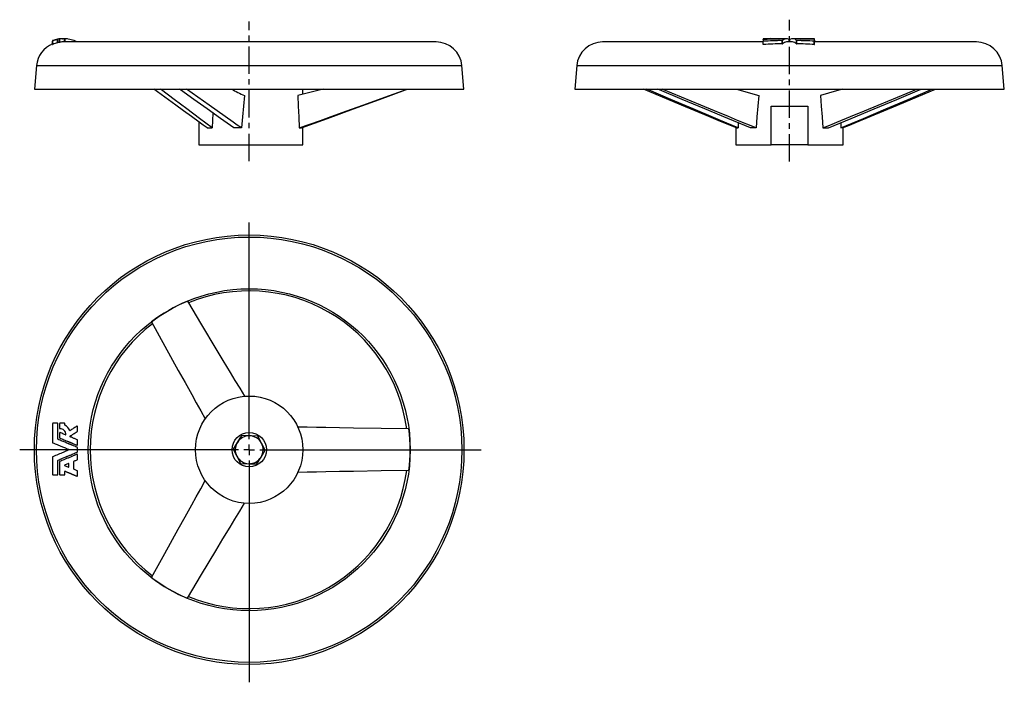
# Model space of a CAD drawing. Extents: x 62 to 521, y 45 to 353.
import ezdxf

# ---------------------------------------------------------------- set-up
doc = ezdxf.new("R2010")
doc.units = 0
doc.linetypes.add('CENTERX2', pattern=[20.32, 12.7, -2.54, 2.54, -2.54])
doc.layers.get('0').update_dxf_attribs({"linetype": 'CONTINUOUS'})
doc.layers.add('FORMAT', color=7, linetype='CONTINUOUS')

# ---------------------------------------------------------------- blocks, each defined once
blk = doc.blocks.new('SW_CENTERMARKSYMBOL_0')
at = {"layer": 'FORMAT', "color": 0}
for p, q in [((0, 5), (0, 105.77)), ((-5, 0), (-106.84, 0)), ((0, 0), (-2.5, 0)), ((0, 0), (0, 2.5)), ((0, 0), (0, -2.5)), ((0, 0), (2.5, 0)), ((5, 0), (107.94, 0)), ((0, -5), (0, -108.3))]:
    blk.add_line(p, q, dxfattribs=at)

msp = doc.modelspace()

# ---------------------------------------------------------------- linework, layer by layer
at = {"color": 7, "linetype": 'CONTINUOUS'}
for p, q in [((79.85, 342.76), (79.85, 344.26)), ((79.97, 342.79), (79.97, 344.29)), ((80.04, 342.94), (80.04, 344.44)), ((80.86, 342.97), (80.86, 344.47)), ((80.98, 342.99), (80.98, 344.49)), ((82.18, 344.64), (82.1, 344.64)), ((82.88, 344.64), (82.23, 344.64)), ((83.14, 344.64), (82.97, 344.64)), ((83.14, 343.14), (83.14, 344.63)), ((83.26, 343.14), (83.26, 344.63)), ((83.42, 343.14), (83.42, 344.61)), ((411.31, 344.64), (408.31, 344.64)), ((408.31, 344.24), (408.31, 344.48)), ((408.43, 344.46), (410.71, 344.5)), ((408.43, 344.27), (408.43, 344.46)), ((410.71, 344.34), (410.71, 344.5)), ((410.83, 344.52), (410.84, 344.54)), ((410.83, 344.34), (410.83, 344.52)), ((412.63, 344.55), (412.63, 344.38)), ((412.64, 344.55), (412.63, 344.55)), ((412.75, 344.53), (415.08, 344.56)), ((412.75, 344.38), (412.75, 344.53)), ((415.73, 344.64), (413.21, 344.64)), ((415.08, 344.42), (415.08, 344.56)), ((415.19, 344.42), (415.19, 344.56)), ((419.24, 344.64), (416.67, 344.64)), ((420.52, 343.14), (420.52, 344.23)), ((420.75, 343.14), (420.75, 344.23)), ((424.6, 344.64), (422.03, 344.64)), ((432.31, 344.64), (425.54, 344.64)), ((426.08, 344.42), (426.08, 344.56)), ((426.19, 344.42), (426.19, 344.56)), ((432.19, 344.29), (432.19, 344.47)), ((432.31, 344.26), (432.31, 344.49)), ((77.57, 341.94), (77.57, 343.44)), ((77.69, 341.99), (77.69, 343.49)), ((256.09, 343.14), (82.88, 343.14)), ((408.31, 343.14), (333.64, 343.14)), ((408.31, 341.95), (408.31, 343.45)), ((408.43, 341.9), (408.43, 343.4)), ((417.28, 342.24), (417.28, 343.74)), ((417.39, 342.27), (417.39, 343.77)), ((422.03, 343.14), (419.24, 343.14)), ((423.88, 342.27), (423.88, 343.77)), ((423.99, 342.24), (423.99, 343.74)), ((432.19, 341.94), (432.19, 343.44)), ((432.31, 341.99), (432.31, 343.49)), ((507.64, 343.14), (432.31, 343.14)), ((70.05, 332.1), (69.09, 321.14)), ((70.05, 332.1), (268.13, 332.1)), ((269.09, 321.14), (268.13, 332.1)), ((321.6, 332.1), (320.64, 321.14)), ((321.6, 332.1), (519.68, 332.1)), ((520.64, 321.14), (519.68, 332.1)), ((69.09, 321.14), (269.09, 321.14)), ((194.09, 318.72), (194.09, 321.14)), ((320.64, 321.14), (520.64, 321.14)), ((412.11, 313.14), (429.16, 313.14)), ((412.11, 295.14), (412.11, 313.14)), ((429.16, 313.14), (429.16, 295.14)), ((152.2, 309.99), (151.93, 303.14)), ((145.59, 305.89), (145.59, 295.14)), ((149.49, 303.14), (151.93, 303.14)), ((165.45, 303.14), (161.92, 303.14)), ((192.33, 303.14), (193.42, 303.14)), ((194.09, 295.14), (194.09, 303.38)), ((395.64, 303.24), (395.64, 295.14)), ((395.9, 303.14), (396.68, 303.14)), ((396.72, 305.49), (396.68, 303.14)), ((405.11, 303.14), (402.45, 303.14)), ((436.16, 303.14), (438.82, 303.14)), ((444.55, 305.49), (444.59, 303.14)), ((445.37, 303.14), (444.59, 303.14)), ((445.64, 295.14), (445.64, 303.24)), ((145.59, 295.14), (194.09, 295.14)), ((395.64, 295.14), (412.11, 295.14)), ((429.16, 295.14), (412.11, 295.14)), ((429.16, 295.14), (445.64, 295.14)), ((80.86, 165.42), (80.86, 163.14)), ((83.26, 164.73), (83.26, 165.42)), ((80.86, 161.11), (80.86, 158.77)), ((89.09, 161.75), (89.09, 164.09)), ((89.09, 155.46), (89.09, 157.8)), ((163.57, 156.66), (161.59, 153.47)), ((165.56, 159.84), (163.57, 156.66)), ((169.31, 159.72), (165.56, 159.84)), ((173.06, 159.59), (169.31, 159.72)), ((174.83, 156.28), (173.06, 159.59)), ((176.59, 152.97), (174.83, 156.28)), ((89.09, 152.2), (89.09, 154.24)), ((161.59, 153.47), (163.36, 150.16)), ((174.61, 149.78), (176.59, 152.97)), ((85.02, 146.88), (83.17, 146.11)), ((85.19, 145.23), (85.19, 146.77)), ((89.09, 148.64), (89.09, 150.98)), ((163.36, 150.16), (165.12, 146.85)), ((165.12, 146.85), (168.87, 146.72)), ((168.87, 146.72), (172.62, 146.6)), ((172.62, 146.6), (174.61, 149.78)), ((83.17, 145.89), (85.02, 145.12)), ((83.26, 141.66), (83.26, 143.07)), ((89.09, 141.01), (89.09, 143.35))]:
    msp.add_line(p, q, dxfattribs=at)
for points in [[(79.97, 344.29), (79.97, 344.35), (79.97, 344.4), (79.97, 344.42)], [(80.86, 344.56), (80.86, 344.54), (80.86, 344.53), (80.86, 344.5), (80.86, 344.47)], [(81.95, 344.63), (82.13, 344.64), (82.21, 344.64)], [(408.31, 344.64), (408.31, 344.63), (408.31, 344.6), (408.31, 344.55), (408.31, 344.48)], [(408.31, 344.24), (408.31, 344.08), (408.31, 343.89), (408.31, 343.68), (408.31, 343.45)], [(432.31, 344.49), (432.31, 344.56), (432.31, 344.61), (432.31, 344.63), (432.31, 344.63)], [(432.31, 343.49), (432.31, 343.72), (432.31, 343.93), (432.31, 344.1), (432.31, 344.26)], [(77.57, 343.74), (77.57, 343.69), (77.57, 343.63), (77.57, 343.55), (77.57, 343.44)], [(80.04, 342.94), (80.82, 343.06), (80.86, 343.06)], [(408.31, 343.45), (408.32, 343.43), (408.34, 343.41), (408.36, 343.41), (408.38, 343.4), (408.41, 343.4), (408.43, 343.4)], [(408.31, 341.95), (408.32, 341.93), (408.34, 341.91), (408.36, 341.9), (408.38, 341.9), (408.41, 341.9), (408.43, 341.9)], [(432.19, 343.44), (432.22, 343.44), (432.24, 343.44), (432.26, 343.45), (432.28, 343.45), (432.3, 343.47), (432.31, 343.49)], [(432.19, 341.94), (432.22, 341.94), (432.24, 341.94), (432.26, 341.95), (432.28, 341.95), (432.3, 341.97), (432.31, 341.99)], [(149.49, 303.14), (147.66, 304.42), (145.84, 305.71), (142.19, 308.34), (138.54, 310.99), (134.9, 313.66), (129.82, 317.39), (124.75, 321.14)], [(151.93, 303.14), (148.97, 305.31), (146.02, 307.5), (140.1, 311.91), (134.18, 316.33), (128.26, 320.76), (127.76, 321.14)], [(161.92, 303.14), (158.81, 305.31), (155.71, 307.5), (149.51, 311.91), (143.31, 316.33), (137.12, 320.76), (136.59, 321.14)], [(165.45, 303.14), (163.56, 304.42), (161.67, 305.71), (157.91, 308.34), (154.15, 310.99), (150.39, 313.66), (145.17, 317.39), (139.95, 321.14)], [(203.57, 321.14), (200.39, 320.31), (196.07, 319.21), (191.76, 318.14)], [(192.33, 303.14), (197.29, 304.84), (202.24, 306.58), (207.18, 308.34), (214.58, 310.99), (221.98, 313.66), (232.28, 317.39), (242.57, 321.14)], [(193.42, 303.14), (199.49, 305.31), (205.55, 307.5), (217.67, 311.91), (229.78, 316.33), (241.89, 320.76), (242.91, 321.14)], [(395.9, 303.14), (391.63, 304.84), (387.37, 306.58), (383.12, 308.34), (376.74, 310.99), (370.36, 313.66), (361.49, 317.39), (352.61, 321.14)], [(396.68, 303.14), (391.47, 305.31), (386.26, 307.5), (375.85, 311.91), (365.44, 316.33), (355.03, 320.76), (354.15, 321.14)], [(402.45, 303.14), (397.15, 305.31), (391.86, 307.5), (381.28, 311.91), (370.71, 316.33), (360.15, 320.76), (359.25, 321.14)], [(405.11, 303.14), (400.8, 304.84), (396.49, 306.58), (392.19, 308.34), (385.74, 310.99), (379.31, 313.66), (370.35, 317.39), (361.39, 321.14)], [(395.95, 321.14), (398.73, 320.31), (402.5, 319.21), (406.28, 318.14)], [(445.33, 321.14), (442.54, 320.31), (438.77, 319.21), (434.99, 318.14)], [(436.16, 303.14), (439.4, 304.42), (442.63, 305.71), (449.08, 308.34), (455.53, 310.99), (461.97, 313.66), (470.93, 317.39), (479.88, 321.14)], [(438.82, 303.14), (444.12, 305.31), (449.41, 307.5), (459.99, 311.91), (470.56, 316.33), (481.13, 320.76), (482.02, 321.14)], [(444.59, 303.14), (449.8, 305.31), (455.01, 307.5), (465.42, 311.91), (475.83, 316.33), (486.24, 320.76), (487.12, 321.14)], [(445.37, 303.14), (448.57, 304.42), (451.77, 305.71), (458.15, 308.34), (464.54, 310.99), (470.91, 313.66), (479.79, 317.39), (488.66, 321.14)], [(166.89, 318.14), (166.41, 313.18), (165.93, 308.18), (165.45, 303.14)], [(191.76, 318.14), (191.96, 313.18), (192.15, 308.18), (192.33, 303.14)], [(406.28, 318.14), (405.89, 313.18), (405.5, 308.18), (405.11, 303.14)], [(434.99, 318.14), (435.38, 313.18), (435.77, 308.18), (436.16, 303.14)], [(140.32, 222.4), (146.95, 211.35), (153.58, 200.28), (156.9, 194.75), (160.22, 189.21), (162.44, 185.52), (164.67, 181.82), (166.89, 178.12)], [(123.56, 212.73), (129.82, 201.46), (136.09, 190.18), (139.22, 184.54), (142.35, 178.89), (144.44, 175.13), (146.53, 171.35), (148.62, 167.57)], [(77.57, 165.42), (77.57, 163.23), (77.57, 161.01), (77.57, 158.79), (77.57, 156.58)], [(79.85, 165.54), (79.29, 165.54), (78.75, 165.54), (78.21, 165.54), (77.69, 165.54)], [(79.97, 158.18), (79.97, 160.59), (79.97, 163.01), (79.97, 165.42)], [(83.14, 165.54), (82.58, 165.54), (82.05, 165.54), (81.5, 165.54), (80.98, 165.54)], [(83.55, 160.17), (83.11, 160.35), (82.69, 160.53), (82.29, 160.7), (81.85, 160.88), (81.43, 161.05), (81.02, 161.22)], [(85.66, 159.5), (85.89, 159.65), (86.12, 159.79), (86.32, 159.92), (86.65, 160.13), (86.89, 160.28), (87.12, 160.43), (87.35, 160.58), (87.59, 160.73), (88.08, 161.04), (88.57, 161.35), (89.04, 161.65)], [(88.91, 164.19), (88.57, 163.98), (88.21, 163.75), (87.86, 163.52), (87.5, 163.3), (87.16, 163.07), (86.81, 162.86), (86.41, 162.6), (86.06, 162.37), (85.7, 162.15)], [(243.39, 162.89), (230.5, 163.1), (217.6, 163.32), (211.15, 163.43), (204.7, 163.54), (200.39, 163.61), (196.07, 163.69), (191.76, 163.77)], [(77.64, 156.46), (78.16, 156.25), (78.69, 156.03), (79.22, 155.81), (79.75, 155.59), (80.29, 155.37), (80.83, 155.14), (81.39, 154.91), (81.81, 154.74), (82.25, 154.56), (82.67, 154.38), (83.1, 154.2), (83.53, 154.03), (83.8, 153.91), (84.09, 153.8), (84.37, 153.68), (84.65, 153.56), (84.92, 153.45), (85.21, 153.33)], [(89.02, 154.35), (88.46, 154.58), (87.88, 154.82), (87.29, 155.07), (86.69, 155.31), (86.54, 155.38), (86.38, 155.44), (86.25, 155.5), (86.1, 155.56), (86.01, 155.6), (85.92, 155.63), (85.83, 155.67), (85.78, 155.69), (85.7, 155.73), (85.6, 155.77), (85.44, 155.83), (85.32, 155.88), (85.2, 155.93), (85.06, 155.99), (84.94, 156.04), (84.82, 156.09), (84.7, 156.14), (84.27, 156.32), (83.83, 156.5), (83.4, 156.68), (82.95, 156.86), (82.53, 157.04), (82.09, 157.22), (81.57, 157.43), (81.07, 157.64), (80.55, 157.86), (80.04, 158.07)], [(80.93, 158.66), (81.39, 158.47), (81.87, 158.27), (82.32, 158.08), (82.79, 157.89), (83.25, 157.7), (83.59, 157.56), (83.94, 157.41), (84.28, 157.27), (84.39, 157.22), (84.51, 157.18), (84.62, 157.13), (84.73, 157.08), (84.85, 157.04), (84.96, 156.99), (85.08, 156.94), (85.18, 156.9), (85.29, 156.85), (85.41, 156.8), (85.55, 156.74), (85.71, 156.68), (85.85, 156.62), (85.94, 156.58), (86.02, 156.55), (86.08, 156.53), (86.17, 156.49), (86.27, 156.45), (86.36, 156.41), (86.84, 156.21), (87.31, 156.02), (87.72, 155.85), (88.13, 155.68), (88.54, 155.51), (88.92, 155.35)], [(89.02, 157.91), (88.73, 158.03), (88.44, 158.15), (88.13, 158.27), (87.84, 158.4), (87.52, 158.53), (87.22, 158.65), (86.95, 158.76), (86.66, 158.89), (86.38, 159), (86.26, 159.05), (86.14, 159.1), (86.07, 159.13), (85.97, 159.17), (85.84, 159.22), (85.68, 159.29)], [(85.21, 153.11), (84.85, 152.96), (84.5, 152.81), (84.15, 152.67), (83.78, 152.52), (83.44, 152.37), (83.08, 152.23), (82.74, 152.09), (82.42, 151.95), (82.07, 151.81), (81.74, 151.67), (81.41, 151.53), (80.76, 151.26), (80.12, 151), (79.5, 150.74), (78.87, 150.48), (78.25, 150.22), (77.64, 149.97)], [(80.04, 148.37), (80.56, 148.58), (81.09, 148.8), (81.6, 149.01), (82.13, 149.23), (82.65, 149.45), (83.02, 149.6), (83.42, 149.77), (83.8, 149.93), (83.95, 149.99), (84.1, 150.05), (84.25, 150.11), (84.39, 150.17), (84.55, 150.23), (84.7, 150.3), (84.97, 150.41), (85.28, 150.54), (85.56, 150.66), (85.84, 150.77), (86.15, 150.9), (86.68, 151.12), (87.21, 151.34), (87.67, 151.53), (88.13, 151.72), (88.58, 151.9), (89.02, 152.09)], [(77.57, 149.86), (77.57, 147.8), (77.57, 145.75), (77.57, 143.7), (77.57, 141.66)], [(79.97, 141.66), (79.97, 143.86), (79.97, 146.06), (79.97, 148.26)], [(80.86, 147.67), (80.86, 146.18), (80.86, 144.69), (80.86, 143.18), (80.86, 141.66)], [(88.92, 151.09), (88.6, 150.96), (88.26, 150.81), (87.91, 150.67), (87.57, 150.53), (87.2, 150.38), (86.84, 150.23), (86.5, 150.09), (86.15, 149.94), (85.83, 149.81), (85.4, 149.63), (85.09, 149.5), (84.75, 149.36), (84.43, 149.23), (84.1, 149.09), (83.76, 148.95), (83.42, 148.81), (83.1, 148.68), (82.77, 148.54), (82.3, 148.35), (81.85, 148.16), (81.38, 147.97), (80.93, 147.78)], [(87.41, 144.21), (87.41, 146), (87.41, 147.78)], [(87.48, 147.9), (87.81, 148.03), (88.12, 148.16), (88.42, 148.28), (88.73, 148.41), (89.02, 148.53)], [(83.42, 143.18), (83.66, 143.09), (83.9, 142.99), (84.14, 142.89), (84.37, 142.79), (84.61, 142.69), (84.85, 142.59), (84.96, 142.55), (85.07, 142.5), (85.19, 142.45), (85.3, 142.4), (85.42, 142.35), (85.55, 142.3), (85.7, 142.24), (85.86, 142.17), (86.04, 142.1), (86.14, 142.06), (86.19, 142.04), (86.22, 142.03), (86.23, 142.02), (86.24, 142.02), (86.24, 142.02), (86.24, 142.02), (86.24, 142.02), (86.24, 142.01), (86.24, 142.01), (86.24, 142.01), (86.24, 142.01), (86.24, 142.01), (86.24, 142.01), (86.24, 142.01), (86.28, 142), (86.34, 141.97), (86.44, 141.93), (86.56, 141.88), (86.66, 141.84), (86.75, 141.81), (86.82, 141.77), (86.89, 141.74), (86.97, 141.71), (87.06, 141.68), (87.18, 141.63), (87.29, 141.58), (87.4, 141.53), (87.5, 141.49), (87.6, 141.45), (87.88, 141.34), (88.14, 141.23), (88.4, 141.12), (88.67, 141.01), (88.92, 140.9)], [(89.02, 143.46), (88.73, 143.58), (88.42, 143.71), (88.12, 143.84), (87.81, 143.96), (87.48, 144.1)], [(243.39, 143.55), (230.5, 143.33), (217.6, 143.12), (211.15, 143.01), (204.7, 142.9), (200.39, 142.83), (196.07, 142.75), (191.76, 142.67)], [(77.69, 141.54), (78.21, 141.54), (78.76, 141.54), (79.29, 141.54), (79.85, 141.54)], [(80.98, 141.54), (81.51, 141.54), (82.06, 141.54), (82.58, 141.54), (83.14, 141.54)], [(123.56, 93.71), (129.82, 104.98), (136.09, 116.25), (139.22, 121.9), (142.35, 127.54), (144.44, 131.31), (146.53, 135.09), (148.62, 138.87)], [(140.32, 84.04), (146.95, 95.09), (153.58, 106.16), (156.9, 111.69), (160.22, 117.23), (162.44, 120.92), (164.67, 124.62), (166.89, 128.32)]]:
    msp.add_lwpolyline(points, dxfattribs=at)
for radius in [100, 99.04, 74.96, 25, 8]:
    msp.add_circle((169.09, 153.22), radius, dxfattribs=at)
for centre, radius, start, end in [((82.09, 332.85), 11.79, 89.92, 112.1477), ((82.87, 332.39), 12.25, 104.2547, 115.0005), ((79.67, 345.14), 0.903, 281.7055, 289.6212), ((80.27, 343.12), 1.34, 99.7856, 103.0266), ((82.06, 333.93), 10.7, 91.4396, 100.8721), ((81.11, 342.83), 1.75, 95.8634, 98.3123), ((80.69, 346.1), 1.64, 275.8309, 280.0757), ((82.19, 333.52), 11.11, 89.7979, 96.5288), ((82.88, 332.34), 12.3, 88.7949, 98.8924), ((82.61, 336.31), 8.33, 87.9718, 91.2003), ((83.09, 340), 4.64, 88.0012, 89.4837), ((83.07, 340.51), 4.13, 87.44, 89.1071), ((83.48, 349.1), 4.47, 267.0904, 267.9112), ((88.11, 426.48), 82, 266.6053, 266.7214), ((82.98, 335.41), 9.22, 80.4518, 87.8699), ((82.61, 330.9), 13.74, 62.9682, 86.6225), ((408.4, 344.69), 0.238, 246.978, 276.5456), ((408.41, 344.12), 0.154, 82.1931, 130.2291), ((418.62, 33.82), 310.62, 90.5432, 91.8797), ((410.73, 344.75), 0.248, 265.1322, 293.5512), ((411.88, 339.14), 5.51, 80.9616, 100.9673), ((412.72, 344.79), 0.254, 249.6873, 276.9963), ((413.18, 342.79), 1.85, 89.1904, 107.3212), ((415.09, 345.1), 0.547, 268.9126, 280.5861), ((415.73, 342.68), 1.96, 76.0882, 105.8529), ((415.69, 344.76), 0.339, 268.1739, 287.1808), ((416.66, 342.61), 2.02, 89.4922, 115.4627), ((419.21, 342.25), 2.37, 56.4124, 140.299), ((420.64, 344.5), 0.295, 247.927, 292.073), ((422.06, 342.27), 2.36, 39.4469, 123.8417), ((424.62, 342.66), 1.98, 64.2325, 90.7241), ((425.54, 342.64), 2, 74.4446, 103.6145), ((425.58, 344.76), 0.339, 252.8242, 271.8212), ((422.49, 24.41), 320.03, 88.2633, 89.4445), ((426.18, 345.1), 0.547, 259.4103, 271.091), ((423.37, -80.72), 425.28, 88.8111, 89.6201), ((432.22, 344.67), 0.202, 260.501, 295.4056), ((432.21, 344.12), 0.176, 53.5865, 95.0867), ((82.09, 331.05), 12.09, 111.9607, 175), ((78.08, 342.66), 1.19, 111.1938, 115.0696), ((77.42, 343.98), 0.558, 285.7237, 299.0833), ((77.42, 342.48), 0.557, 285.7071, 299.0998), ((82.86, 330.9), 12.23, 104.2492, 115.0059), ((79.67, 343.64), 0.902, 281.7019, 289.6249), ((80.27, 341.62), 1.34, 99.7856, 103.0266), ((80.71, 344.48), 1.51, 275.654, 280.2527), ((82.77, 331.88), 11.26, 89.4318, 99.16), ((256.09, 331.05), 12.09, 5, 90), ((333.64, 331.05), 12.09, 90, 175), ((419.68, 164.22), 179.54, 90.7668, 93.5927), ((419.63, 164.1), 178.15, 90.7558, 93.6037), ((417.29, 343.91), 0.175, 266.7207, 305.1409), ((417.29, 342.41), 0.175, 266.7207, 305.1409), ((419.36, 340.48), 2.66, 92.5529, 137.7978), ((421.92, 340.49), 2.65, 42.1951, 87.4333), ((423.98, 343.91), 0.175, 234.8603, 273.2781), ((423.98, 342.41), 0.175, 234.8603, 273.2781), ((421.49, 160.91), 182.85, 86.6457, 89.2171), ((421.56, 161.33), 180.92, 86.632, 89.2307), ((428.69, 339.75), 5.42, 38.6467, 48.066), ((507.64, 331.05), 12.09, 5, 90), ((285.87, 567.29), 276.11, 243.0655, 244.474), ((169.09, 153.22), 74, 7.5227, 112.4767), ((169.09, 153.22), 74.93, 112.5832, 127.4168), ((169.09, 153.22), 74, 127.5233, 232.4773), ((77.69, 165.42), 0.12, 90.0124, 179.9876), ((79.85, 165.42), 0.12, 0.0191, 89.9809), ((80.98, 165.42), 0.12, 90.0082, 179.9918), ((83.14, 165.42), 0.12, 0.0119, 89.9881), ((80.98, 163.14), 0.12, 180.0167, 272.1261), ((80.98, 161.11), 0.12, 67.5094, 179.9906), ((81.07, 160.38), 2.65, 357.8455, 92.0131), ((83.38, 164.73), 0.12, 180.0185, 242.1528), ((81.09, 160.39), 4.79, 22.2102, 62.2175), ((85.63, 162.25), 0.12, 202.2667, 302.4897), ((88.97, 164.09), 0.12, 0.0021, 122.4979), ((88.97, 161.75), 0.12, 302.5209, 359.9791), ((169.09, 153.22), 74.93, 352.5832, 7.4168), ((77.69, 156.58), 0.12, 180.0032, 247.4968), ((80.09, 158.18), 0.12, 180.0142, 247.4858), ((80.98, 158.77), 0.12, 180.0118, 247.4882), ((83.6, 160.28), 0.12, 247.509, 357.7068), ((85.73, 159.4), 0.12, 122.5068, 247.4932), ((88.97, 157.8), 0.12, 0.0013, 67.4987), ((169.09, 153.22), 6.5, 148.0732, 208.0732), ((169.09, 153.22), 6.5, 88.0732, 148.0732), ((169.09, 153.22), 6.5, 28.0732, 88.0732), ((169.09, 153.22), 6.5, 328.0732, 28.0732), ((85.17, 153.22), 0.12, 292.5084, 67.4916), ((88.97, 155.46), 0.12, 247.5134, 359.9866), ((88.97, 154.24), 0.12, 0.0023, 67.4977), ((88.97, 152.2), 0.12, 292.5212, 359.9788), ((77.69, 149.86), 0.12, 112.5196, 179.9804), ((80.09, 148.26), 0.12, 112.5104, 179.9896), ((80.98, 147.67), 0.12, 112.5132, 179.9868), ((85.07, 146.77), 0.12, 0.0092, 112.4908), ((87.53, 147.78), 0.12, 112.5014, 179.9986), ((88.97, 150.98), 0.12, 0.0007, 112.4993), ((88.97, 148.64), 0.12, 292.5218, 359.9782), ((169.09, 153.22), 6.5, 208.0732, 268.0732), ((169.09, 153.22), 6.5, 268.0732, 328.0732), ((83.21, 146), 0.12, 112.5073, 247.4927), ((83.38, 143.07), 0.12, 67.5094, 179.9906), ((85.07, 145.23), 0.12, 247.5088, 359.9912), ((87.53, 144.21), 0.12, 180.018, 247.482), ((88.97, 143.35), 0.12, 0.0016, 67.4984), ((169.09, 153.22), 74, 247.5233, 352.4773), ((77.69, 141.66), 0.12, 180.0088, 269.9912), ((79.85, 141.66), 0.12, 270.0077, 359.9923), ((80.98, 141.66), 0.12, 180.012, 269.988), ((83.14, 141.66), 0.12, 270.0119, 359.9881), ((88.97, 141.01), 0.12, 247.5099, 359.9901), ((169.09, 153.22), 74.93, 232.5832, 247.4168)]:
    msp.add_arc(centre, radius, start, end, dxfattribs=at)
at = {"layer": 'FORMAT', "linetype": 'CENTERX2'}
for p, q in [((420.64, 287.46), (420.64, 353.48)), ((169.09, 287.67), (169.09, 352.58))]:
    msp.add_line(p, q, dxfattribs=at)

# ---------------------------------------------------------------- block references
at = {"layer": 'FORMAT'}
msp.add_blockref('SW_CENTERMARKSYMBOL_0', (169.09, 153.22), dxfattribs=at)

doc.saveas('drawing.dxf')
